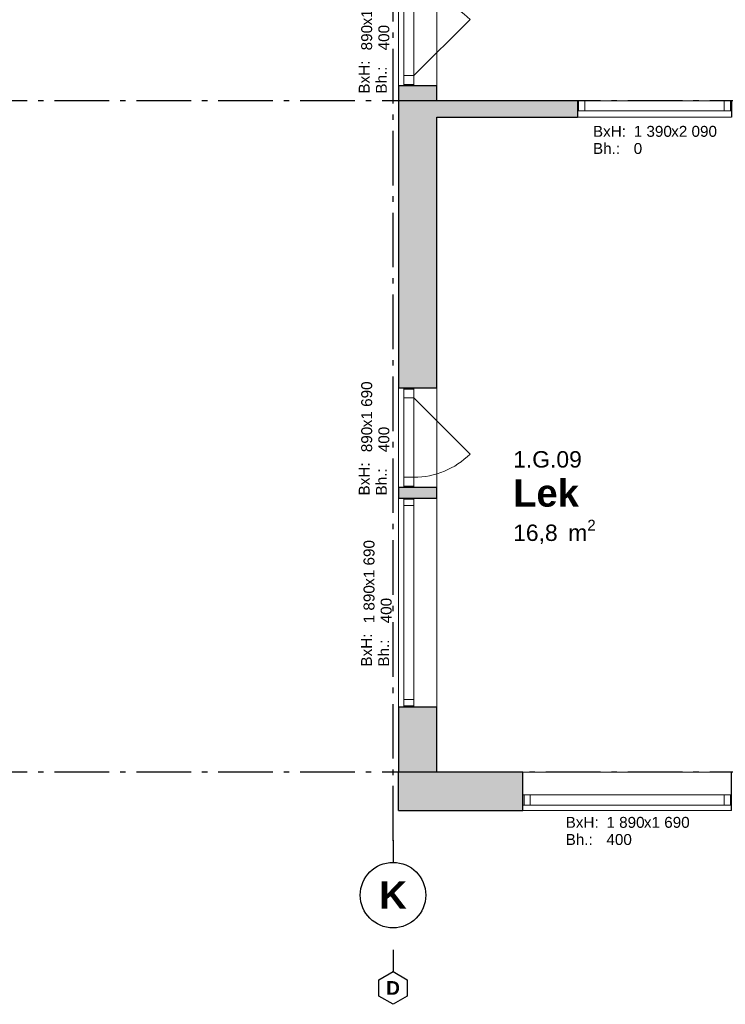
# Model space of a CAD drawing. Header units: millimetres. Extents: x 269 to 62306, y -15633 to 20300.
# Tile 40 of 90: x 37081 to 43543, y -15400 to -6383. Entities that reach past the tile are written whole.
import ezdxf
from ezdxf.enums import TextEntityAlignment as Align

# ---------------------------------------------------------------- set-up
doc = ezdxf.new("R2010")
doc.units = ezdxf.units.MM
doc.header["$LTSCALE"] = 0.5
doc.header["$MEASUREMENT"] = 0
doc.linetypes.add('Akselinje', pattern=[1500, 1000, -200, 100, -200])
doc.linetypes.add('PLINE', pattern=[0])
for name, color, linetype in [('232- Ikke-bærende yttervegger (Skravur)(Nye konstruksjoner)', 7, 'Continuous'), ('232- Ikke-bærende yttervegger(Nye konstruksjoner)', 7, 'Continuous'), ('242- Ikke-bærende innervegger (Skravur)(Nye konstruksjoner)', 7, 'Continuous'), ('242- Ikke-bærende innervegger(Nye konstruksjoner)', 7, 'Continuous'), ('244- Vinduer_ dører_ foldevegger(Nye konstruksjoner)', 7, 'Continuous'), ('82-- Modullinjer(Nye konstruksjoner)', 7, 'Continuous'), ('852- Teknisk_symbolsk informasjon_ bygning(Nye konstruksjoner)', 7, 'Continuous'), ('862- M___Nettoareal(Nye konstruksjoner)', 7, 'Continuous'), ('862- M___Nettoareal(Tekst)(Nye konstruksjoner)', 7, 'Continuous')]:
    doc.layers.add(name, color=color, linetype=linetype)
doc.layers.add('234- Vinduer_ dører_ porter(Nye konstruksjoner)', color=7, linetype='Continuous', lineweight=0)
doc.styles.add('GENERATED_STYLE_1', font='Arial.ttf')
doc.styles.add('GENERATED_STYLE_2', font='Arial Bold.ttf')

# ---------------------------------------------------------------- blocks, each defined once
blk = doc.blocks.new('Lek_1.G.09_43', base_point=(41952.2, -10731.9))
at = {"layer": '862- M___Nettoareal(Tekst)(Nye konstruksjoner)', "insert": (41600, -10962.6), "char_height": 150, "attachment_point": 1, "style": 'GENERATED_STYLE_1'}
blk.add_mtext('\\A1;{\\pql;\\pt0,100;\\fArial|b0|i0|c0|p0;\\W1.000000;16,8\\fArial|b0|i0|c0|p0;\\W1.000000;\\A1{\\H.66x;\\S^  ;}\\fArial|b0|i0|c0|p0;\\W1.000000; m\\fArial|b0|i0|c0|p0;\\W1.000000;\\A1{\\H.66x;\\S2^  ;}}', dxfattribs=at)
at = {"layer": '862- M___Nettoareal(Tekst)(Nye konstruksjoner)'}
for tag, height, style, p in [('ROOM_NUMBER', 150, 'GENERATED_STYLE_1', (41600, -10334)), ('ROOM_NAME', 250, 'GENERATED_STYLE_2', (41600, -10592.6))]:
    blk.add_attdef(tag, text='', height=height, dxfattribs=dict(at, style=style)).set_placement(p, align=Align.TOP_LEFT)
blk = doc.blocks.new('Vindu_5')
at = {"layer": '234- Vinduer_ dører_ porter(Nye konstruksjoner)', "linetype": 'PLINE'}
for p, q in [((-955, 50), (955, 50)), ((-955, 0), (-945, 0)), ((-945, 0), (-889, 0)), ((-945, -92), (-945, 0)), ((-889, 0), (-889, -92)), ((-889, 0), (889, 0)), ((889, -92), (889, 0)), ((889, 0), (945, 0)), ((945, 0), (955, 0)), ((945, -92), (945, 0)), ((-945, -92), (-955, -92)), ((-889, -92), (-945, -92)), ((889, -92), (-889, -92)), ((945, -92), (889, -92)), ((955, -92), (945, -92)), ((-955, -300), (955, -300))]:
    blk.add_line(p, q, dxfattribs=at)
at = {"layer": '244- Vinduer_ dører_ foldevegger(Nye konstruksjoner)', "linetype": 'PLINE'}
for p, q in [((-955, 50), (-955, 0)), ((-955, 0), (-955, -92)), ((-955, 0), (-955, -92)), ((955, 50), (955, 0)), ((955, 0), (955, -92)), ((955, 0), (955, -92)), ((-955, -92), (-955, -300)), ((955, -92), (955, -300))]:
    blk.add_line(p, q, dxfattribs=at)
blk = doc.blocks.new('Vindustempel')
at = {"layer": '852- Teknisk_symbolsk informasjon_ bygning(Nye konstruksjoner)', "char_height": 100, "attachment_point": 1, "rotation": 180, "style": 'GENERATED_STYLE_1'}
for s, insert in [('\\A1;{\\pql;\\pt0,100;\\fArial|b0|i0|c0|p0;\\W1.000000;400\\fArial|b0|i0|c0|p0;\\W1.000000;\\A1{\\H.66x;\\S^  ;}\\fArial|b0|i0|c0|p0;\\W1.000000;\\fArial|b0|i0|c0|p0;\\W1.000000;\\A1{\\H.66x;\\S^  ;}}', (190.8, 215.7)), ('\\A1;{\\pql;\\pt0,100;\\fArial|b0|i0|c0|p0;\\W1.000000;x1\xa0690\\fArial|b0|i0|c0|p0;\\W1.000000;\\A1{\\H.66x;\\S^  ;}\\fArial|b0|i0|c0|p0;\\W1.000000;\\fArial|b0|i0|c0|p0;\\W1.000000;\\A1{\\H.66x;\\S^  ;}}', (-152.4, 58.6)), ('\\A1;{\\pql;\\pt0,100;\\fArial|b0|i0|c0|p0;\\W1.000000;1\xa0890\\fArial|b0|i0|c0|p0;\\W1.000000;\\A1{\\H.66x;\\S^  ;}\\fArial|b0|i0|c0|p0;\\W1.000000;\\fArial|b0|i0|c0|p0;\\W1.000000;\\A1{\\H.66x;\\S^  ;}}', (190.8, 58.6))]:
    blk.add_mtext(s, dxfattribs=dict(at, insert=insert))
at = {"layer": '852- Teknisk_symbolsk informasjon_ bygning(Nye konstruksjoner)', "style": 'GENERATED_STYLE_1'}
for tag, p in [('strSillPrefix', (564.2, 170)), ('strUnitPrefix', (564.2, 12.9))]:
    blk.add_attdef(tag, text='', height=100, rotation=180, dxfattribs=at).set_placement(p, align=Align.TOP_LEFT)
blk = doc.blocks.new('Vindustempel_2')
at = {"layer": '852- Teknisk_symbolsk informasjon_ bygning(Nye konstruksjoner)', "char_height": 100, "attachment_point": 1, "style": 'GENERATED_STYLE_1'}
for s, insert in [('\\A1;{\\pql;\\pt0,100;\\fArial|b0|i0|c0|p0;\\W1.000000;1\xa0890\\fArial|b0|i0|c0|p0;\\W1.000000;\\A1{\\H.66x;\\S^  ;}\\fArial|b0|i0|c0|p0;\\W1.000000;\\fArial|b0|i0|c0|p0;\\W1.000000;\\A1{\\H.66x;\\S^  ;}}', (-190.8, 320)), ('\\A1;{\\pql;\\pt0,100;\\fArial|b0|i0|c0|p0;\\W1.000000;x1\xa0690\\fArial|b0|i0|c0|p0;\\W1.000000;\\A1{\\H.66x;\\S^  ;}\\fArial|b0|i0|c0|p0;\\W1.000000;\\fArial|b0|i0|c0|p0;\\W1.000000;\\A1{\\H.66x;\\S^  ;}}', (152.4, 320)), ('\\A1;{\\pql;\\pt0,100;\\fArial|b0|i0|c0|p0;\\W1.000000;400\\fArial|b0|i0|c0|p0;\\W1.000000;\\A1{\\H.66x;\\S^  ;}\\fArial|b0|i0|c0|p0;\\W1.000000;\\fArial|b0|i0|c0|p0;\\W1.000000;\\A1{\\H.66x;\\S^  ;}}', (-190.8, 162.9))]:
    blk.add_mtext(s, dxfattribs=dict(at, insert=insert))
at = {"layer": '852- Teknisk_symbolsk informasjon_ bygning(Nye konstruksjoner)', "style": 'GENERATED_STYLE_1'}
for tag, p in [('strUnitPrefix', (-564.2, 320)), ('strSillPrefix', (-564.2, 162.9))]:
    blk.add_attdef(tag, text='', height=100, dxfattribs=at).set_placement(p, align=Align.TOP_LEFT)
blk = doc.blocks.new('Vindu_8')
at = {"layer": '234- Vinduer_ dører_ porter(Nye konstruksjoner)', "linetype": 'PLINE'}
for p, q in [((-363, 0), (150.4, 513.4)), ((-455, 208), (455, 208)), ((-455, 0), (-445, 0)), ((-445, 0), (-363, 0)), ((-445, -92), (-445, 0)), ((-363, 0), (-363, -92)), ((-363, 0), (363, 0)), ((363, -92), (363, 0)), ((363, 0), (445, 0)), ((445, 0), (455, 0)), ((445, -92), (445, 0)), ((-445, -92), (-455, -92)), ((-455, -142), (455, -142)), ((-363, -92), (-445, -92)), ((363, -92), (-363, -92)), ((445, -92), (363, -92)), ((455, -92), (445, -92))]:
    blk.add_line(p, q, dxfattribs=at)
blk.add_arc((-363, 0), 726, 0, 45, dxfattribs=at)
at = {"layer": '244- Vinduer_ dører_ foldevegger(Nye konstruksjoner)', "linetype": 'PLINE'}
for p, q in [((-455, 0), (-455, 208)), ((455, 0), (455, 208)), ((-455, -92), (-455, 0)), ((-455, -92), (-455, 0)), ((455, -92), (455, 0)), ((455, -92), (455, 0)), ((-455, -142), (-455, -92)), ((455, -142), (455, -92))]:
    blk.add_line(p, q, dxfattribs=at)
blk = doc.blocks.new('Vindustempel_7')
at = {"layer": '852- Teknisk_symbolsk informasjon_ bygning(Nye konstruksjoner)', "char_height": 100, "attachment_point": 1, "style": 'GENERATED_STYLE_1'}
for s, insert in [('\\A1;{\\pql;\\pt0,100;\\fArial|b0|i0|c0|p0;\\W1.000000;890\\fArial|b0|i0|c0|p0;\\W1.000000;\\A1{\\H.66x;\\S^  ;}\\fArial|b0|i0|c0|p0;\\W1.000000;\\fArial|b0|i0|c0|p0;\\W1.000000;\\A1{\\H.66x;\\S^  ;}}', (-133.6, 341.4)), ('\\A1;{\\pql;\\pt0,100;\\fArial|b0|i0|c0|p0;\\W1.000000;x1\xa0690\\fArial|b0|i0|c0|p0;\\W1.000000;\\A1{\\H.66x;\\S^  ;}\\fArial|b0|i0|c0|p0;\\W1.000000;\\fArial|b0|i0|c0|p0;\\W1.000000;\\A1{\\H.66x;\\S^  ;}}', (95.2, 341.4)), ('\\A1;{\\pql;\\pt0,100;\\fArial|b0|i0|c0|p0;\\W1.000000;400\\fArial|b0|i0|c0|p0;\\W1.000000;\\A1{\\H.66x;\\S^  ;}\\fArial|b0|i0|c0|p0;\\W1.000000;\\fArial|b0|i0|c0|p0;\\W1.000000;\\A1{\\H.66x;\\S^  ;}}', (-133.6, 184.3))]:
    blk.add_mtext(s, dxfattribs=dict(at, insert=insert))
at = {"layer": '852- Teknisk_symbolsk informasjon_ bygning(Nye konstruksjoner)', "style": 'GENERATED_STYLE_1'}
for tag, p in [('strUnitPrefix', (-507, 341.4)), ('strSillPrefix', (-507, 184.3))]:
    blk.add_attdef(tag, text='', height=100, dxfattribs=at).set_placement(p, align=Align.TOP_LEFT)
blk = doc.blocks.new('Vindu_11')
at = {"layer": '234- Vinduer_ dører_ porter(Nye konstruksjoner)', "linetype": 'PLINE'}
for p, q in [((-705, 0), (705, 0)), ((-705, 0), (-695, 0)), ((-695, 0), (-639, 0)), ((-695, -92), (-695, 0)), ((-639, 0), (-639, -92)), ((-639, 0), (639, 0)), ((639, -92), (639, 0)), ((639, 0), (695, 0)), ((695, 0), (705, 0)), ((695, -92), (695, 0)), ((-695, -92), (-705, -92)), ((-705, -150), (705, -150)), ((-639, -92), (-695, -92)), ((639, -92), (-639, -92)), ((695, -92), (639, -92)), ((705, -92), (695, -92))]:
    blk.add_line(p, q, dxfattribs=at)
at = {"layer": '244- Vinduer_ dører_ foldevegger(Nye konstruksjoner)', "linetype": 'PLINE'}
for p, q in [((-705, 0), (-705, -92)), ((-705, 0), (-705, -92)), ((705, 0), (705, -92)), ((705, 0), (705, -92)), ((-705, -92), (-705, -150)), ((705, -92), (705, -150))]:
    blk.add_line(p, q, dxfattribs=at)
blk = doc.blocks.new('Vindustempel_5')
at = {"layer": '852- Teknisk_symbolsk informasjon_ bygning(Nye konstruksjoner)', "char_height": 100, "attachment_point": 1, "style": 'GENERATED_STYLE_1'}
for s, insert in [('\\A1;{\\pql;\\pt0,100;\\fArial|b0|i0|c0|p0;\\W1.000000;1\xa0390\\fArial|b0|i0|c0|p0;\\W1.000000;\\A1{\\H.66x;\\S^  ;}\\fArial|b0|i0|c0|p0;\\W1.000000;\\fArial|b0|i0|c0|p0;\\W1.000000;\\A1{\\H.66x;\\S^  ;}}', (-190.8, -230)), ('\\A1;{\\pql;\\pt0,100;\\fArial|b0|i0|c0|p0;\\W1.000000;x2\xa0090\\fArial|b0|i0|c0|p0;\\W1.000000;\\A1{\\H.66x;\\S^  ;}\\fArial|b0|i0|c0|p0;\\W1.000000;\\fArial|b0|i0|c0|p0;\\W1.000000;\\A1{\\H.66x;\\S^  ;}}', (152.4, -230)), ('\\A1;{\\pql;\\pt0,100;\\fArial|b0|i0|c0|p0;\\W1.000000;0\\fArial|b0|i0|c0|p0;\\W1.000000;\\A1{\\H.66x;\\S^  ;}\\fArial|b0|i0|c0|p0;\\W1.000000;\\fArial|b0|i0|c0|p0;\\W1.000000;\\A1{\\H.66x;\\S^  ;}}', (-190.8, -387.1))]:
    blk.add_mtext(s, dxfattribs=dict(at, insert=insert))
at = {"layer": '852- Teknisk_symbolsk informasjon_ bygning(Nye konstruksjoner)', "style": 'GENERATED_STYLE_1'}
for tag, p in [('strUnitPrefix', (-564.2, -230)), ('strSillPrefix', (-564.2, -387.1))]:
    blk.add_attdef(tag, text='', height=100, dxfattribs=at).set_placement(p, align=Align.TOP_LEFT)
blk = doc.blocks.new('Standard grid marker_5')
at = {"layer": '82-- Modullinjer(Nye konstruksjoner)', "linetype": 'Akselinje'}
blk.add_line((200, 0), (53500, 0), dxfattribs=at)
at = {"layer": '82-- Modullinjer(Nye konstruksjoner)', "style": 'GENERATED_STYLE_2'}
blk.add_attdef('AC_MarkerText_1', text='', height=250, rotation=180, dxfattribs=at).set_placement((54000, -239.3), align=Align.TOP_CENTER)
blk = doc.blocks.new('Standard grid marker_6')
at = {"layer": '82-- Modullinjer(Nye konstruksjoner)', "linetype": 'Akselinje'}
for q in [(0, 0), (13900, 0)]:
    blk.add_line((200, 0), q, dxfattribs=at)
at = {"layer": '82-- Modullinjer(Nye konstruksjoner)', "linetype": 'PLINE'}
blk.add_circle((-300, 0), 300, dxfattribs=at)
at = {"layer": '82-- Modullinjer(Nye konstruksjoner)', "linetype": 'Akselinje'}
blk.add_point((200, 0), dxfattribs=at)
blk.add_point((200, 0), dxfattribs=at)
at = {"layer": '82-- Modullinjer(Nye konstruksjoner)', "style": 'GENERATED_STYLE_2'}
blk.add_attdef('AC_MarkerText_1', text='', height=250, rotation=270, dxfattribs=at).set_placement((-117.9, -57.1), align=Align.TOP_CENTER)
blk = doc.blocks.new('Standard grid marker_10')
at = {"layer": '82-- Modullinjer(Nye konstruksjoner)', "linetype": 'PLINE'}
for p, q in [((275, 129.9), (200, 0)), ((425, 129.9), (275, 129.9)), ((500, 0), (425, 129.9)), ((200, 0), (275, -129.9)), ((425, -129.9), (500, 0)), ((275, -129.9), (425, -129.9))]:
    blk.add_line(p, q, dxfattribs=at)
at = {"layer": '82-- Modullinjer(Nye konstruksjoner)', "linetype": 'Akselinje'}
for p, q in [((0, 0), (200, 0)), ((0, 0), (0, 0)), ((200, 0), (200, 0))]:
    blk.add_line(p, q, dxfattribs=at)
blk.add_point((200, 0), dxfattribs=at)
blk.add_point((200, 0), dxfattribs=at)
at = {"layer": '82-- Modullinjer(Nye konstruksjoner)', "style": 'GENERATED_STYLE_2'}
blk.add_attdef('AC_MarkerText_1', text='', height=125, rotation=90, dxfattribs=at).set_placement((258.9, -28.6), align=Align.TOP_CENTER)

msp = doc.modelspace()

# ---------------------------------------------------------------- hatches: boundary and pattern name
at = {"layer": '232- Ikke-bærende yttervegger (Skravur)(Nye konstruksjoner)', "linetype": 'Continuous'}
for points in [[(40550, -9755), (40900, -9755), (40900, -6985), (40550, -6985)], [(40550, -10665), (40550, -10765), (40900, -10765), (40900, -10665)], [(40550, -12675), (40550, -13275), (40900, -13275), (40900, -12675)], [(40550, -13625), (40900, -13275), (40550, -13275)], [(40900, -13275), (40550, -13625), (40900, -13625)], [(40900, -13625), (41690, -13625), (41690, -13275), (40900, -13275)]]:
    msp.add_hatch(color=256, dxfattribs=at).paths.add_polyline_path(points)
at = {"layer": '242- Ikke-bærende innervegger (Skravur)(Nye konstruksjoner)', "linetype": 'Continuous'}
msp.add_hatch(color=256, dxfattribs=at).paths.add_polyline_path([(40900, -7275), (42190, -7275), (42190, -7125), (40900, -7125)])

# ---------------------------------------------------------------- linework, layer by layer
at = {"layer": '232- Ikke-bærende yttervegger(Nye konstruksjoner)', "linetype": 'PLINE'}
for p, q in [((40550, -6985), (40600, -6985)), ((40600, -6985), (40692, -6985)), ((40692, -6985), (40900, -6985)), ((40550, -9755), (40600, -9755)), ((40600, -9755), (40692, -9755)), ((40692, -9755), (40900, -9755)), ((40550, -10665), (40600, -10665)), ((40600, -10665), (40692, -10665)), ((40692, -10665), (40900, -10665)), ((40550, -10765), (40600, -10765)), ((40600, -10765), (40692, -10765)), ((40692, -10765), (40900, -10765)), ((40550, -12675), (40600, -12675)), ((40600, -12675), (40692, -12675)), ((40692, -12675), (40900, -12675)), ((41690, -13483), (41690, -13275)), ((41690, -13575), (41690, -13483)), ((41690, -13625), (41690, -13575))]:
    msp.add_line(p, q, dxfattribs=at)
at = {"layer": '232- Ikke-bærende yttervegger(Nye konstruksjoner)', "linetype": 'PLINE', "flags": 128}
for points in [[(40550, -6985), (40550, -9755)], [(40900, -7125), (40900, -6985)], [(40900, -9755), (40900, -7275)], [(40550, -10665), (40550, -10765)], [(40900, -10765), (40900, -10665)], [(40550, -12675), (40550, -13275)], [(40900, -13275), (40900, -12675)], [(40550, -13625), (40550, -13275)], [(41690, -13275), (40900, -13275)], [(40550, -13625), (41690, -13625)]]:
    msp.add_lwpolyline(points, dxfattribs=at)
at = {"layer": '242- Ikke-bærende innervegger(Nye konstruksjoner)', "linetype": 'PLINE'}
for p, q in [((42190, -7125), (42190, -7217)), ((42190, -7217), (42190, -7275))]:
    msp.add_line(p, q, dxfattribs=at)
at = {"layer": '242- Ikke-bærende innervegger(Nye konstruksjoner)', "linetype": 'PLINE', "flags": 128}
for points in [[(42190, -7125), (40900, -7125)], [(40900, -7275), (42190, -7275)]]:
    msp.add_lwpolyline(points, dxfattribs=at)

# ---------------------------------------------------------------- block references
at = {"layer": '244- Vinduer_ dører_ foldevegger(Nye konstruksjoner)', "linetype": 'PLINE', "xscale": -1, "zscale": 1000}
for name, p, rotation in [('Vindu_8', (40692, -6530), 270), ('Vindu_5', (40600, -11720), 90), ('Vindu_5', (42645, -13575), 180)]:
    msp.add_blockref(name, p, dxfattribs=dict(at, rotation=rotation))
msp.add_blockref('Vindu_11', (42895, -7125), dxfattribs=at)
at = {"layer": '244- Vinduer_ dører_ foldevegger(Nye konstruksjoner)', "linetype": 'PLINE', "zscale": 1000, "rotation": 270}
msp.add_blockref('Vindu_8', (40692, -10210), dxfattribs=at)
at = {"layer": '82-- Modullinjer(Nye konstruksjoner)', "linetype": 'PLINE'}
ref = msp.add_blockref('Standard grid marker_6', (40500, -14100), dxfattribs=dict(at, zscale=1000, rotation=90))
ref.add_attrib('AC_MarkerText_1', 'K', dxfattribs={"color": 8, "height": 250, "rotation": 360, "style": 'GENERATED_STYLE_2'}).set_placement((40500, -14275), align=Align.TOP_CENTER)
at = {"layer": '82-- Modullinjer(Nye konstruksjoner)', "linetype": 'PLINE', "zscale": 1000, "rotation": 180}
for p in [(54600, -7125), (54600, -13275)]:
    msp.add_blockref('Standard grid marker_5', p, dxfattribs=at)
at = {"layer": '82-- Modullinjer(Nye konstruksjoner)', "linetype": 'PLINE'}
ref = msp.add_blockref('Standard grid marker_10', (40500, -14900), dxfattribs=dict(at, xscale=-1, zscale=1000, rotation=90))
ref.add_attrib('AC_MarkerText_1', 'D', dxfattribs={"color": 8, "height": 125, "style": 'GENERATED_STYLE_2'}).set_placement((40500, -15187.5), align=Align.TOP_CENTER)
at = {"layer": '852- Teknisk_symbolsk informasjon_ bygning(Nye konstruksjoner)'}
ref = msp.add_blockref('Vindustempel_7', (40550, -6530), dxfattribs=dict(at, rotation=90))
ref.add_attrib('strUnitPrefix', 'BxH:', dxfattribs={"color": 7, "height": 100, "rotation": 90, "style": 'GENERATED_STYLE_1'}).set_placement((40185.7, -7059.8), align=Align.TOP_LEFT)
ref.add_attrib('strSillPrefix', 'Bh.:', dxfattribs={"color": 7, "height": 100, "rotation": 90, "style": 'GENERATED_STYLE_1'}).set_placement((40342.9, -7059.8), align=Align.TOP_LEFT)
ref = msp.add_blockref('Vindustempel_5', (42895, -7125), dxfattribs=at)
ref.add_attrib('strUnitPrefix', 'BxH:', dxfattribs={"color": 7, "height": 100, "style": 'GENERATED_STYLE_1'}).set_placement((42330.8, -7355), align=Align.TOP_LEFT)
ref.add_attrib('strSillPrefix', 'Bh.:', dxfattribs={"color": 7, "height": 100, "style": 'GENERATED_STYLE_1'}).set_placement((42330.8, -7512.1), align=Align.TOP_LEFT)
ref = msp.add_blockref('Vindustempel_7', (40550, -10210), dxfattribs=dict(at, rotation=90))
ref.add_attrib('strUnitPrefix', 'BxH:', dxfattribs={"color": 7, "height": 100, "rotation": 90, "style": 'GENERATED_STYLE_1'}).set_placement((40185.7, -10739.8), align=Align.TOP_LEFT)
ref.add_attrib('strSillPrefix', 'Bh.:', dxfattribs={"color": 7, "height": 100, "rotation": 90, "style": 'GENERATED_STYLE_1'}).set_placement((40342.9, -10739.8), align=Align.TOP_LEFT)
ref = msp.add_blockref('Vindustempel_2', (40550, -11720), dxfattribs=dict(at, rotation=90))
ref.add_attrib('strUnitPrefix', 'BxH:', dxfattribs={"color": 7, "height": 100, "rotation": 90, "style": 'GENERATED_STYLE_1'}).set_placement((40207.1, -12307), align=Align.TOP_LEFT)
ref.add_attrib('strSillPrefix', 'Bh.:', dxfattribs={"color": 7, "height": 100, "rotation": 90, "style": 'GENERATED_STYLE_1'}).set_placement((40364.3, -12307), align=Align.TOP_LEFT)
ref = msp.add_blockref('Vindustempel', (42645, -13625), dxfattribs=dict(at, rotation=180))
ref.add_attrib('strUnitPrefix', 'BxH:', dxfattribs={"color": 7, "height": 100, "rotation": 360, "style": 'GENERATED_STYLE_1'}).set_placement((42080.8, -13683.6), align=Align.TOP_LEFT)
ref.add_attrib('strSillPrefix', 'Bh.:', dxfattribs={"color": 7, "height": 100, "rotation": 360, "style": 'GENERATED_STYLE_1'}).set_placement((42080.8, -13840.7), align=Align.TOP_LEFT)
at = {"layer": '862- M___Nettoareal(Nye konstruksjoner)', "linetype": 'Continuous'}
ref = msp.add_blockref('Lek_1.G.09_43', (41952.2, -10731.9), dxfattribs=at)
ref.add_attrib('ROOM_NAME', 'Lek', dxfattribs={"layer": '862- M___Nettoareal(Tekst)(Nye konstruksjoner)', "color": 7, "height": 250, "style": 'GENERATED_STYLE_2'}).set_placement((41600, -10592.6), align=Align.TOP_LEFT)
ref.add_attrib('ROOM_NUMBER', '1.G.09', dxfattribs={"layer": '862- M___Nettoareal(Tekst)(Nye konstruksjoner)', "color": 7, "height": 150, "style": 'GENERATED_STYLE_1'}).set_placement((41600, -10334), align=Align.TOP_LEFT)

doc.saveas('drawing.dxf')
